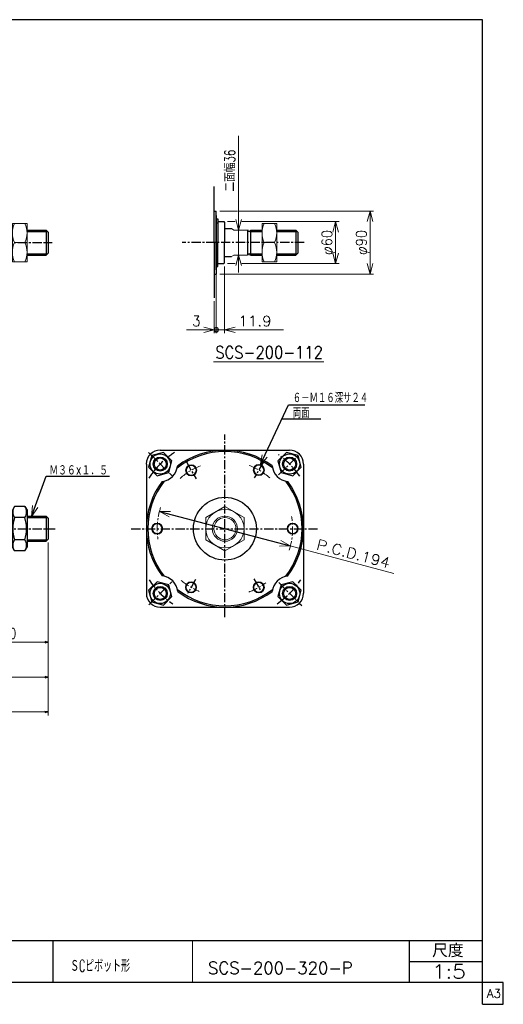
# Model space of a CAD drawing. Header units: millimetres. Extents: x -985 to 985, y -705 to 705.
# Tile 3 of 3: x 292 to 985, y -705 to 705. Entities that reach past the tile are written whole.
import ezdxf
from ezdxf.enums import TextEntityAlignment as Align

# ---------------------------------------------------------------- set-up
doc = ezdxf.new("R2010")
doc.units = ezdxf.units.MM
doc.header["$LTSCALE"] = 0.416667
doc.linetypes.add('CENTER', pattern=[50.8, 31.75, -6.35, 6.35, -6.35])
doc.layers.add('ZUWAKU', color=7, linetype='Continuous')
doc.styles.add('dcStyle0', font='txt.shx', dxfattribs={"width": 0.714286, "bigfont": 'bigfont'})
doc.dimstyles.new('DaDimRotatedStyle', dxfattribs={"dimtxt": 15, "dimasz": 5.000003, "dimexe": 5, "dimexo": 1.666667, "dimgap": 5, "dimtad": 3, "dimdsep": 46, "dimtxsty": 'dcStyle0', "dimblk1": 'OPEN30', "dimblk2": 'OPEN30', "dimsah": 1, "dimcen": 0.09, "dimclrd": 4, "dimclre": 4, "dimclrt": 4, "dimadec": 0, "dimazin": 2, "dimtfac": 1, "dimtdec": 4, "dimtmove": 0, "dimatfit": 0, "dimfxl": 1, "dimarcsym": 0})

# ---------------------------------------------------------------- blocks, each defined once
blk = doc.blocks.new('DC_GROUP_Φ200_1')
at = {"color": 4, "linetype": 'Continuous', "lineweight": 18}
for p, q in [((506.3, -6.9), (492.9, 0.8)), ((492.9, 0.8), (508.4, 0.8)), ((492.9, 0.8), (507.4, -3.1))]:
    blk.add_line(p, q, dxfattribs=at)
blk = doc.blocks.new('DC_GROUP_Φ200_2')
at = {"color": 4, "linetype": 'Continuous', "lineweight": 18}
for p, q in [((666.3, -40.9), (679.8, -48.6)), ((679.8, -48.6), (664.3, -48.7)), ((679.8, -48.6), (665.3, -44.8))]:
    blk.add_line(p, q, dxfattribs=at)
blk = doc.blocks.new('DC_GROUP_Φ200_5')
at = {"color": 4, "linetype": 'Continuous', "lineweight": 18}
for p, q in [((309.5, -6.3), (310.8, 9.2)), ((309.5, -6.3), (314.6, 7.9)), ((318.4, 6.5), (309.5, -6.3))]:
    blk.add_line(p, q, dxfattribs=at)
blk = doc.blocks.new('DC_GROUP_Φ200_6')
at = {"color": 4, "linetype": 'Continuous', "lineweight": 18}
for p, q in [((636.9, 66.8), (639.6, 82.1)), ((636.9, 66.8), (643.2, 80.4)), ((646.9, 78.7), (636.9, 66.8))]:
    blk.add_line(p, q, dxfattribs=at)
blk = doc.blocks.new('DC_GROUP_Φ200_14')
at = {"color": 4, "linetype": 'Continuous', "lineweight": 25}
for p, q in [((285, 7.8), (281.9, 2.6)), ((281.9, 2.6), (281.9, -50.4)), ((299.9, 7.8), (285, 7.8)), ((299.9, 7.8), (302.9, 2.6)), ((302.9, 2.6), (302.9, -50.4)), ((299.9, -8), (285, -8)), ((299.9, -39.8), (285, -39.8)), ((285, -55.7), (281.9, -50.4)), ((299.9, -55.7), (285, -55.7)), ((299.9, -55.7), (302.9, -50.4))]:
    blk.add_line(p, q, dxfattribs=at)
for centre, radius, start, end in [((296.6, -0.1), 14.1, 145.6111, 214.3889), ((288.3, -0.1), 14.1, 325.6111, 34.3889), ((335.1, -23.9), 52.5, 162.4111, 197.5889), ((249.8, -23.9), 52.5, 342.4111, 17.5889), ((296.6, -47.7), 14.1, 145.6111, 214.3889), ((288.3, -47.7), 14.1, 325.6111, 34.3889)]:
    blk.add_arc(centre, radius, start, end, dxfattribs=at)
blk = doc.blocks.new('DC_GROUP_Φ200_25')
at = {"color": 4, "linetype": 'Continuous', "lineweight": 25}
for p, q in [((498.2, 85.4), (481.5, 81)), ((510.4, 73.2), (498.2, 85.4)), ((481.5, 81), (477, 64.2)), ((505.9, 56.5), (510.4, 73.2)), ((477, 64.2), (489.2, 52)), ((489.2, 52), (505.9, 56.5))]:
    blk.add_line(p, q, dxfattribs=at)
for radius in [14.5, 10, 8.65]:
    blk.add_circle((493.7, 68.7), radius, dxfattribs=at)
blk = doc.blocks.new('DC_GROUP_Φ200_26')
at = {"color": 4, "linetype": 'Continuous', "lineweight": 25}
for p, q in [((674.5, 85.4), (662.2, 73.2)), ((691.2, 81), (674.5, 85.4)), ((662.2, 73.2), (666.7, 56.5)), ((695.7, 64.2), (691.2, 81)), ((666.7, 56.5), (683.4, 52)), ((683.4, 52), (695.7, 64.2))]:
    blk.add_line(p, q, dxfattribs=at)
for radius in [14.5, 10, 8.65]:
    blk.add_circle((679, 68.7), radius, dxfattribs=at)
blk = doc.blocks.new('DC_GROUP_Φ200_27')
at = {"color": 4, "linetype": 'Continuous', "lineweight": 25}
for p, q in [((666.7, -104.3), (662.2, -121)), ((683.4, -99.8), (666.7, -104.3)), ((695.7, -112.1), (683.4, -99.8)), ((691.2, -128.8), (695.7, -112.1)), ((662.2, -121), (674.5, -133.3)), ((674.5, -133.3), (691.2, -128.8))]:
    blk.add_line(p, q, dxfattribs=at)
for radius in [14.5, 10, 8.65]:
    blk.add_circle((679, -116.6), radius, dxfattribs=at)
blk = doc.blocks.new('DC_GROUP_Φ200_28')
at = {"color": 4, "linetype": 'Continuous', "lineweight": 25}
for p, q in [((489.2, -99.8), (477, -112.1)), ((477, -112.1), (481.5, -128.8)), ((505.9, -104.3), (489.2, -99.8)), ((510.4, -121), (505.9, -104.3)), ((498.2, -133.3), (510.4, -121)), ((481.5, -128.8), (498.2, -133.3))]:
    blk.add_line(p, q, dxfattribs=at)
for radius in [14.5, 10, 8.65]:
    blk.add_circle((493.7, -116.6), radius, dxfattribs=at)
blk = doc.blocks.new('DC_GROUP_Φ200_29')
at = {"color": 4, "linetype": 'Continuous', "lineweight": 13}
for p, q in [((586.3, 7.8), (558.8, -8)), ((613.8, -8), (586.3, 7.8)), ((558.8, -8), (558.8, -39.8)), ((613.8, -39.8), (613.8, -8)), ((558.8, -39.8), (586.3, -55.7)), ((586.3, -55.7), (613.8, -39.8))]:
    blk.add_line(p, q, dxfattribs=at)
for radius in [27.5, 18, 15.8]:
    blk.add_circle((586.3, -23.9), radius, dxfattribs=at)
blk = doc.blocks.new('DC_GROUP_Φ200_33')
at = {"color": 4, "linetype": 'Continuous', "lineweight": 13}
for p, q in [((660.5, 413.3), (639.5, 413.3)), ((639.5, 413.3), (639.5, 358.3)), ((660.5, 358.3), (660.5, 413.3)), ((642.5, 385.8), (657.5, 385.8)), ((639.5, 358.3), (660.5, 358.3))]:
    blk.add_line(p, q, dxfattribs=at)
for centre, start, end in [((672.1, 399.5), 155.068, 204.932), ((627.9, 399.5), 335.068, 24.932), ((672.1, 372), 155.068, 204.932), ((627.9, 372), 335.068, 24.932)]:
    blk.add_arc(centre, 32.6, start, end, dxfattribs=at)
blk = doc.blocks.new('DC_GROUP_Φ200_34')
at = {"color": 4, "linetype": 'Continuous', "lineweight": 13}
for radius in [8, 6.92]:
    blk.add_circle((538, 59.7), radius, dxfattribs=at)
blk = doc.blocks.new('DC_GROUP_Φ200_35')
at = {"color": 4, "linetype": 'Continuous', "lineweight": 13}
for radius in [8, 6.92]:
    blk.add_circle((489.3, -23.9), radius, dxfattribs=at)
blk = doc.blocks.new('DC_GROUP_Φ200_36')
at = {"color": 4, "linetype": 'Continuous', "lineweight": 13}
for radius in [8, 6.92]:
    blk.add_circle((537.8, -107.9), radius, dxfattribs=at)
blk = doc.blocks.new('DC_GROUP_Φ200_37')
at = {"color": 4, "linetype": 'Continuous', "lineweight": 13}
for radius in [8, 6.92]:
    blk.add_circle((634.8, -107.9), radius, dxfattribs=at)
blk = doc.blocks.new('DC_GROUP_Φ200_38')
at = {"color": 4, "linetype": 'Continuous', "lineweight": 13}
for radius in [8, 6.92]:
    blk.add_circle((683.3, -23.9), radius, dxfattribs=at)
blk = doc.blocks.new('DC_GROUP_Φ200_39')
at = {"color": 4, "linetype": 'Continuous', "lineweight": 13}
for radius in [8, 6.92]:
    blk.add_circle((634.9, 60.1), radius, dxfattribs=at)
blk = doc.blocks.new('DC_GROUP_Φ200_41')
at = {"color": 4, "linetype": 'Continuous', "lineweight": 18}
for p, q in [((555.9, 264.9), (570.9, 260.9)), ((570.9, 260.9), (555.9, 256.9)), ((570.9, 260.9), (555.9, 260.9))]:
    blk.add_line(p, q, dxfattribs=at)
blk = doc.blocks.new('DC_GROUP_Φ200_42')
at = {"color": 4, "linetype": 'Continuous', "lineweight": 18}
for p, q in [((585.8, 260.9), (600.8, 264.9)), ((600.8, 256.9), (585.8, 260.9)), ((585.8, 260.9), (600.8, 260.9))]:
    blk.add_line(p, q, dxfattribs=at)
blk = doc.blocks.new('DC_GROUP_Φ200_44')
at = {"color": 4, "linetype": 'Continuous', "lineweight": 25}
for start, end in [(0, 180), (180, 0)]:
    blk.add_arc((573.9, 260.9), 3.12, start, end, dxfattribs=at)
blk = doc.blocks.new('DC_GROUP_Φ200_43')
at = {"color": 4, "linetype": 'Continuous', "lineweight": 18}
blk.add_line((580.2, 260.9), (586.4, 260.9), dxfattribs=at)
at = {"linetype": 'Continuous'}
blk.add_blockref('DC_GROUP_Φ200_44', (0, 0), dxfattribs=at)
blk = doc.blocks.new('DC_GROUP_Φ200_40')
at = {"color": 4, "linetype": 'Continuous', "lineweight": 13}
for p, q in [((573.9, 341.8), (573.9, 255.9)), ((585.8, 351.8), (585.8, 255.9)), ((570.9, 301.9), (570.9, 255.9)), ((531.4, 260.9), (570.9, 260.9)), ((570.9, 260.9), (573.9, 260.9)), ((573.9, 260.9), (585.8, 260.9)), ((670.3, 260.9), (585.8, 260.9))]:
    blk.add_line(p, q, dxfattribs=at)
at = {"linetype": 'Continuous'}
for name in ['DC_GROUP_Φ200_41', 'DC_GROUP_Φ200_43', 'DC_GROUP_Φ200_42']:
    blk.add_blockref(name, (0, 0), dxfattribs=at)
at = {"color": 4, "style": 'dcStyle0', "width": 0.8}
for s, p, p2 in [('3', (539.4, 265.9), (551.4, 265.9)), ('11.9', (605.3, 265.9), (653.3, 265.9))]:
    blk.add_text(s, height=15, dxfattribs=at).set_placement(p, p2, align=Align.FIT)
blk = doc.blocks.new('DC_GROUP_Φ200_45')
at = {"color": 4, "linetype": 'Continuous', "lineweight": 13}
for p, q in [((302.9, 413.3), (281.9, 413.3)), ((281.9, 413.3), (281.9, 358.3)), ((302.9, 358.3), (302.9, 413.3)), ((285, 385.8), (299.9, 385.8)), ((281.9, 358.3), (302.9, 358.3))]:
    blk.add_line(p, q, dxfattribs=at)
for centre, start, end in [((314.5, 399.5), 155.068, 204.932), ((270.3, 399.5), 335.068, 24.932), ((314.5, 372), 155.068, 204.932), ((270.3, 372), 335.068, 24.932)]:
    blk.add_arc(centre, 32.6, start, end, dxfattribs=at)
blk = doc.blocks.new('DC_GROUP_Φ200_47')
at = {"color": 4, "linetype": 'Continuous', "lineweight": 18}
for p, q in [((605.9, 403.8), (601.9, 418.8)), ((610, 418.8), (605.9, 403.8)), ((605.9, 403.8), (605.9, 418.8))]:
    blk.add_line(p, q, dxfattribs=at)
blk = doc.blocks.new('DC_GROUP_Φ200_48')
at = {"color": 4, "linetype": 'Continuous', "lineweight": 18}
for p, q in [((601.9, 352.8), (605.9, 367.8)), ((605.9, 367.8), (610, 352.8)), ((605.9, 367.8), (605.9, 352.8))]:
    blk.add_line(p, q, dxfattribs=at)
blk = doc.blocks.new('DC_GROUP_Φ200_46')
at = {"color": 4, "linetype": 'Continuous', "lineweight": 13}
for p, q in [((605.9, 538.8), (605.9, 403.8)), ((605.9, 367.8), (605.9, 403.8)), ((605.9, 342.8), (605.9, 367.8))]:
    blk.add_line(p, q, dxfattribs=at)
at = {"linetype": 'Continuous'}
for name in ['DC_GROUP_Φ200_47', 'DC_GROUP_Φ200_48']:
    blk.add_blockref(name, (0, 0), dxfattribs=at)
at = {"color": 4, "style": 'dcStyle0', "width": 0.714286}
blk.add_text('二面幅36', height=15, rotation=90, dxfattribs=at).set_placement((600.9, 458.8), (600.9, 518.8), align=Align.FIT)
blk = doc.blocks.new('DC_GROUP_Φ200_50')
at = {"color": 4, "linetype": 'Continuous', "lineweight": 18}
for p, q in [((794.2, 340.8), (790.2, 355.8)), ((798.2, 355.8), (794.2, 340.8)), ((794.2, 340.8), (794.2, 355.8))]:
    blk.add_line(p, q, dxfattribs=at)
blk = doc.blocks.new('DC_GROUP_Φ200_51')
at = {"color": 4, "linetype": 'Continuous', "lineweight": 18}
for p, q in [((790.2, 415.8), (794.2, 430.8)), ((794.2, 430.8), (798.2, 415.8)), ((794.2, 430.8), (794.2, 415.8))]:
    blk.add_line(p, q, dxfattribs=at)
blk = doc.blocks.new('DC_GROUP_Φ200_49')
at = {"color": 4, "linetype": 'Continuous', "lineweight": 13}
for p, q in [((578.9, 430.8), (604.3, 430.8)), ((606.9, 430.8), (799.2, 430.8)), ((794.2, 340.8), (794.2, 430.8)), ((578.9, 340.8), (799.2, 340.8))]:
    blk.add_line(p, q, dxfattribs=at)
at = {"linetype": 'Continuous'}
for name in ['DC_GROUP_Φ200_51', 'DC_GROUP_Φ200_50']:
    blk.add_blockref(name, (0, 0), dxfattribs=at)
at = {"color": 4, "style": 'dcStyle0', "width": 0.75}
blk.add_text('φ90', height=15, rotation=90, dxfattribs=at).set_placement((789.2, 367.8), (789.2, 403.8), align=Align.FIT)
blk = doc.blocks.new('DC_GROUP_Φ200_53')
at = {"color": 4, "linetype": 'Continuous', "lineweight": 18}
for p, q in [((744.9, 355.8), (740.9, 370.8)), ((749, 370.8), (744.9, 355.8)), ((744.9, 355.8), (744.9, 370.8))]:
    blk.add_line(p, q, dxfattribs=at)
blk = doc.blocks.new('DC_GROUP_Φ200_54')
at = {"color": 4, "linetype": 'Continuous', "lineweight": 18}
for p, q in [((740.9, 400.8), (744.9, 415.8)), ((744.9, 415.8), (749, 400.8)), ((744.9, 415.8), (744.9, 400.8))]:
    blk.add_line(p, q, dxfattribs=at)
blk = doc.blocks.new('DC_GROUP_Φ200_52')
at = {"color": 4, "linetype": 'Continuous', "lineweight": 13}
for p, q in [((589.8, 415.8), (600.8, 415.8)), ((610.7, 415.8), (749.9, 415.8)), ((744.9, 355.8), (744.9, 415.8)), ((589.8, 355.8), (600.9, 355.8)), ((610.4, 355.8), (749.9, 355.8))]:
    blk.add_line(p, q, dxfattribs=at)
at = {"linetype": 'Continuous'}
for name in ['DC_GROUP_Φ200_54', 'DC_GROUP_Φ200_53']:
    blk.add_blockref(name, (0, 0), dxfattribs=at)
at = {"color": 4, "style": 'dcStyle0', "width": 0.75}
blk.add_text('φ60', height=15, rotation=90, dxfattribs=at).set_placement((739.9, 367.8), (739.9, 403.8), align=Align.FIT)
blk = doc.blocks.new('_OPEN30')
at = {"color": 0, "linetype": 'ByBlock', "lineweight": -2}
for p, q in [((-1, 0.267949), (0, 0)), ((0, 0), (-1, -0.267949)), ((0, 0), (-1, 0))]:
    blk.add_line(p, q, dxfattribs=at)
blk = doc.blocks.new('*D80')
at = {"color": 4, "linetype": 'Continuous', "lineweight": 13}
for p, q in [((333.4, -43.9), (333.4, -191.4)), ((213.4, -139.4), (213.4, -191.4)), ((213.4, -186.4), (333.4, -186.4))]:
    blk.add_line(p, q, dxfattribs=at)
at = {"color": 4, "xscale": 5.000004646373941, "yscale": 4.999982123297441}
for p, rotation in [((213.4, -186.4), 180), ((333.4, -186.4), 360)]:
    blk.add_blockref('_OPEN30', p, dxfattribs=dict(at, rotation=rotation))
at = {"color": 4, "insert": (273.4, -181.4), "char_height": 15, "width": 60.938, "attachment_point": 8, "style": 'dcStyle0'}
blk.add_mtext('\\T1.00;120', dxfattribs=at)
blk = doc.blocks.new('*D81')
at = {"color": 4, "linetype": 'Continuous', "lineweight": 13}
for p, q in [((333.4, -43.9), (333.4, -241.4)), ((-346.6, -139.4), (-346.6, -241.4)), ((-346.6, -236.4), (333.4, -236.4))]:
    blk.add_line(p, q, dxfattribs=at)
at = {"color": 4, "xscale": 5.000004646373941, "yscale": 4.999982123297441}
for p, rotation in [((-346.6, -236.4), 180), ((333.4, -236.4), 360)]:
    blk.add_blockref('_OPEN30', p, dxfattribs=dict(at, rotation=rotation))
at = {"color": 4, "insert": (-6.6, -231.4), "char_height": 15, "width": 32.812, "attachment_point": 8, "style": 'dcStyle0'}
blk.add_mtext('\\T1.00;B', dxfattribs=at)
blk = doc.blocks.new('*D84')
at = {"color": 4, "linetype": 'Continuous', "lineweight": 13}
for p, q in [((333.4, -43.9), (333.4, -291.4)), ((-431.6, -64.4), (-431.6, -291.4)), ((-431.6, -286.4), (333.4, -286.4))]:
    blk.add_line(p, q, dxfattribs=at)
at = {"color": 4, "xscale": 5.000004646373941, "yscale": 4.999982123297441}
for p, rotation in [((-431.6, -286.4), 180), ((333.4, -286.4), 360)]:
    blk.add_blockref('_OPEN30', p, dxfattribs=dict(at, rotation=rotation))
at = {"color": 4, "insert": (-49.1, -281.4), "char_height": 15, "width": 32.812, "attachment_point": 8, "style": 'dcStyle0'}
blk.add_mtext('\\T1.00;C', dxfattribs=at)

msp = doc.modelspace()

# ---------------------------------------------------------------- linework, layer by layer
at = {"color": 4, "linetype": 'Continuous', "lineweight": 25}
for p, q in [((570.905, 385.795), (570.905, 465.926)), ((570.905, 430.795), (573.905, 430.795)), ((573.905, 385.795), (573.905, 430.795)), ((573.905, 424.795), (573.905, 385.795)), ((573.905, 419.995), (576.005, 419.995)), ((573.905, 414.295), (576.005, 414.295)), ((576.005, 419.995), (576.005, 385.795)), ((576.005, 415.795), (584.755, 415.795)), ((584.805, 415.795), (585.805, 414.795)), ((585.805, 414.795), (585.805, 385.795)), ((302.932, 403.795), (330.353, 403.795)), ((302.932, 401.795), (332.353, 401.795)), ((333.353, 400.795), (330.353, 403.795)), ((330.353, 403.795), (330.353, 367.795)), ((333.353, 400.795), (333.353, 370.795)), ((585.755, 405.795), (595.865, 405.795)), ((618.905, 403.795), (618.905, 367.795)), ((622.905, 403.795), (639.484, 403.795)), ((622.905, 403.795), (622.905, 367.795)), ((622.905, 401.795), (639.484, 401.795)), ((660.484, 403.795), (687.905, 403.795)), ((660.484, 401.795), (689.905, 401.795)), ((690.905, 400.795), (687.905, 403.795)), ((687.905, 403.795), (687.905, 367.795)), ((690.905, 400.795), (690.905, 370.795)), ((570.905, 385.795), (570.905, 306.852)), ((573.905, 385.795), (573.905, 340.795)), ((573.905, 346.795), (573.905, 385.795)), ((576.005, 351.595), (576.005, 385.795)), ((585.805, 356.795), (585.805, 385.795)), ((302.932, 369.795), (332.353, 369.795)), ((302.932, 367.795), (330.353, 367.795)), ((333.353, 370.795), (330.353, 367.795)), ((622.905, 369.795), (639.484, 369.795)), ((622.905, 367.795), (639.484, 367.795)), ((660.484, 369.795), (689.905, 369.795)), ((660.484, 367.795), (687.905, 367.795)), ((690.905, 370.795), (687.905, 367.795)), ((573.905, 357.295), (576.005, 357.295)), ((576.005, 355.795), (584.755, 355.795)), ((584.805, 355.795), (585.805, 356.795)), ((585.755, 365.795), (595.865, 365.795)), ((570.905, 340.795), (573.905, 340.795)), ((573.905, 351.595), (576.005, 351.595)), ((636.902, 66.831), (677.309, 153.63)), ((677.309, 153.63), (786.824, 153.63)), ((667.864, 133.34), (723.645, 133.34)), ((493.702, 88.576), (678.833, 88.576)), ((473.833, 68.707), (473.833, -116.424)), ((698.833, 68.576), (698.833, -116.424)), ((309.524, -6.266), (330.132, 51.167)), ((330.132, 51.167), (421.249, 51.167)), ((492.871, 0.775), (679.796, -48.623)), ((302.932, -5.924), (330.353, -5.924)), ((302.932, -7.924), (332.353, -7.924)), ((333.353, -8.924), (330.353, -5.924)), ((330.353, -5.924), (330.353, -41.924)), ((333.353, -8.924), (333.353, -38.924)), ((302.932, -39.924), (332.353, -39.924)), ((302.932, -41.924), (330.353, -41.924)), ((333.353, -38.924), (330.353, -41.924)), ((493.833, -136.424), (678.833, -136.424))]:
    msp.add_line(p, q, dxfattribs=at)
at = {"color": 4, "linetype": 'Continuous', "lineweight": 13}
for p, q in [((595.865, 405.795), (598.905, 403.795)), ((595.865, 405.795), (598.905, 403.795)), ((598.905, 403.795), (618.909, 403.795)), ((598.905, 403.795), (618.909, 403.795)), ((639.484, 403.795), (639.484, 367.795)), ((595.865, 365.795), (598.905, 367.795)), ((595.865, 365.795), (598.905, 367.795)), ((598.905, 367.795), (618.905, 367.795)), ((598.905, 367.795), (618.905, 367.795)), ((728.179, 215.124), (570.069, 215.124)), ((679.795, -48.626), (828.146, -87.879))]:
    msp.add_line(p, q, dxfattribs=at)
at = {"color": 4, "linetype": 'CENTER', "lineweight": 25}
for p, q in [((-472.367, 385.795), (338.952, 385.795)), ((699.798, 385.795), (525.07, 385.795)), ((586.333, -150.496), (586.333, 111.219)), ((477.053, 85.356), (511.306, 51.103)), ((531.083, 71.772), (545.002, 47.663)), ((641.583, 71.772), (628.434, 48.996)), ((663.252, 52.995), (693.738, 83.481)), ((-472.367, -23.924), (343.389, -23.924)), ((452.032, -23.924), (718.795, -23.924)), ((544.383, -96.583), (532.817, -116.616)), ((627.676, -95.531), (639.131, -115.372)), ((477.441, -132.816), (510.473, -99.785)), ((663.407, -100.998), (696.373, -133.964))]:
    msp.add_line(p, q, dxfattribs=at)
at = {"color": 4, "linetype": 'Continuous', "lineweight": 25}
msp.add_circle((586.333, -23.924), 45, dxfattribs=at)
for centre, radius, start, end in [((620.905, 403.795), 2, 176.195233, 0), ((493.702, 68.707), 20, 90, 180), ((586.333, -23.924), 110.5, 51.948087, 128.181732), ((586.333, -23.924), 112.5, 53.043616, 127.057453), ((678.833, 68.576), 20, 0, 90), ((493.702, 68.707), 25, 276.551551, 353.448449), ((678.833, 68.576), 25, 185.974146, 264.025854), ((586.333, -23.924), 112.5, 142.942547, 216.956384), ((586.333, -23.924), 110.5, 141.818268, 218.051913), ((586.333, -23.924), 110.5, 321.818268, 38.051913), ((586.333, -23.924), 112.5, 322.942547, 36.956384), ((493.833, -116.424), 25, 5.974146, 84.025854), ((678.964, -116.555), 25, 96.551551, 173.448449), ((586.333, -23.924), 110.5, 231.948087, 308.181732), ((493.833, -116.424), 20, 180, 270), ((586.333, -23.924), 112.5, 233.043616, 307.057453), ((678.833, -116.424), 20, 270, 0)]:
    msp.add_arc(centre, radius, start, end, dxfattribs=at)
at = {"color": 4, "linetype": 'CENTER', "lineweight": 25}
for start, end in [(123.455708, 146.372638), (35.085664, 54.174901), (214.072543, 235.205011), (304.858897, 326.057435)]:
    msp.add_arc((586.333, -23.924), 131, start, end, dxfattribs=at)
at = {"color": 4, "linetype": 'CENTER', "lineweight": 13}
for radius, start, end in [(96.581, 111.312075, 133.153677), (97.062, 48.645701, 69.195305), (97, 161.70872, 188.791912), (97, 341.549009, 10.435888), (97, 229.715453, 247.746927), (97, 290.668976, 307.108957)]:
    msp.add_arc((586.333, -23.924), radius, start, end, dxfattribs=at)
at = {"color": 4, "linetype": 'Continuous', "lineweight": 25}
msp.add_ellipse((620.905, 366.628), major_axis=(0, 3.25), ratio=0.61538462, start_param=5.05704048, end_param=7.4868078, dxfattribs=at)
at = {"layer": 'ZUWAKU', "color": 5, "linetype": 'Continuous', "lineweight": 25}
for p, q in [((955, 705), (-985, 705)), ((955, -705), (955, 705)), ((985, -673.75), (-985, -673.75)), ((985, -705), (985, -673.75)), ((955, -705), (985, -705))]:
    msp.add_line(p, q, dxfattribs=at)
at = {"layer": 'ZUWAKU', "color": 4, "linetype": 'Continuous', "lineweight": 25}
for p, q in [((0, -613.75), (955, -613.75)), ((340, -613.75), (340, -673.75)), ((850.675, -673.75), (850.675, -613.75)), ((850.675, -643.75), (955, -643.75))]:
    msp.add_line(p, q, dxfattribs=at)
at = {"layer": 'ZUWAKU', "color": 4, "linetype": 'Continuous', "lineweight": 13}
msp.add_line((540, -613.75), (540, -673.75), dxfattribs=at)

# ---------------------------------------------------------------- block references
at = {"linetype": 'Continuous'}
for name in ['DC_GROUP_Φ200_46', 'DC_GROUP_Φ200_49', 'DC_GROUP_Φ200_45', 'DC_GROUP_Φ200_52', 'DC_GROUP_Φ200_33', 'DC_GROUP_Φ200_40', 'DC_GROUP_Φ200_25', 'DC_GROUP_Φ200_26', 'DC_GROUP_Φ200_6', 'DC_GROUP_Φ200_34', 'DC_GROUP_Φ200_39', 'DC_GROUP_Φ200_14', 'DC_GROUP_Φ200_5', 'DC_GROUP_Φ200_1', 'DC_GROUP_Φ200_29', 'DC_GROUP_Φ200_35', 'DC_GROUP_Φ200_38', 'DC_GROUP_Φ200_2', 'DC_GROUP_Φ200_28', 'DC_GROUP_Φ200_36', 'DC_GROUP_Φ200_37', 'DC_GROUP_Φ200_27']:
    msp.add_blockref(name, (0, 0), dxfattribs=at)

# ---------------------------------------------------------------- texts
at = {"color": 4, "style": 'dcStyle0'}
for s, height, width, p, p2 in [('SCS-200-112', 17.5, 0.8, (572.629, 219.81), (726.629, 219.81)), ('６－Ｍ１６深サ２４', 15, 0.666667, (683.506, 156.03), (791.506, 156.03)), ('両面', 15, 0.666667, (683.439, 134.374), (707.439, 134.374)), ('Ｍ３６×１．５', 15, 0.666667, (334.932, 52.367), (418.932, 52.367)), ('ＳCピボット形', 17.5, 0.597561, (364.739, -658.607), (450.489, -658.607)), ('SCS-200-320-P', 17.5, 0.91, (562.193, -661.61), (769.218, -661.61)), ('1:5', 20, 0.8, (883.128, -668.202), (931.128, -668.202))]:
    msp.add_text(s, height=height, dxfattribs=dict(at, width=width)).set_placement(p, p2, align=Align.FIT)
at = {"color": 4, "style": 'dcStyle0', "width": 0.8}
msp.add_text('P.C.D.194', height=15, rotation=-14.803033, dxfattribs=at).set_placement((716.334, -53.234), (820.75, -80.827), align=Align.FIT)
at = {"layer": 'ZUWAKU', "color": 4, "style": 'dcStyle0', "width": 0.991667}
msp.add_text('尺度', height=19, dxfattribs=at).set_placement((883.075, -637.65), (928.295, -637.65), align=Align.FIT)
at = {"layer": 'ZUWAKU', "color": 7, "style": 'dcStyle0', "width": 0.8}
msp.add_text('A3', height=12.5, dxfattribs=at).set_placement((961.537, -695.625), (981.537, -695.625), align=Align.FIT)

# ---------------------------------------------------------------- dimensions: what is measured, and where the dimension line sits
at = {"linetype": 'Continuous', "lineweight": 13}
for base, p1, text, picture, middle in [((333.353, -286.424), (-431.647, -62.748), 'C', '*D84', (-49.147, -286.424)), ((333.353, -236.424), (-346.647, -137.757), 'B', '*D81', (-6.647, -236.424))]:
    dim = msp.add_linear_dim(base=base, p1=p1, p2=(333.353, -42.257), text=text, dimstyle='DaDimRotatedStyle', override={"dimtxt": 15, "dimasz": 5.000003, "dimexe": 5, "dimexo": 1.666667, "dimgap": 5, "dimtad": 3, "dimtih": 0, "dimtoh": 0, "dimdec": 2, "dimzin": 8, "dimtxsty": 'dcStyle0', "dimblk1": 'OPEN30', "dimblk2": 'OPEN30', "dimsah": 1, "dimclrd": 4, "dimclre": 4, "dimclrt": 4, "dimazin": 2, "dimtofl": 1, "dimatfit": 0, "dimtolj": 0, "dimtzin": 8}, dxfattribs=at)
    dim.commit()
    dim.dimension.update_dxf_attribs({"geometry": picture, "text_midpoint": middle})
dim = msp.add_linear_dim(base=(333.353, -186.424), p1=(213.353, -137.757), p2=(333.353, -42.257), dimstyle='DaDimRotatedStyle', override={"dimtxt": 15, "dimasz": 5.000003, "dimexe": 5, "dimexo": 1.666667, "dimgap": 5, "dimtad": 3, "dimtih": 0, "dimtoh": 0, "dimdec": 2, "dimzin": 8, "dimtxsty": 'dcStyle0', "dimblk1": 'OPEN30', "dimblk2": 'OPEN30', "dimsah": 1, "dimclrd": 4, "dimclre": 4, "dimclrt": 4, "dimazin": 2, "dimtofl": 1, "dimatfit": 0, "dimtolj": 0, "dimtzin": 8}, dxfattribs=at)
dim.commit()
dim.dimension.update_dxf_attribs({"geometry": '*D80', "text_midpoint": (273.353, -186.424)})

doc.saveas('drawing.dxf')
